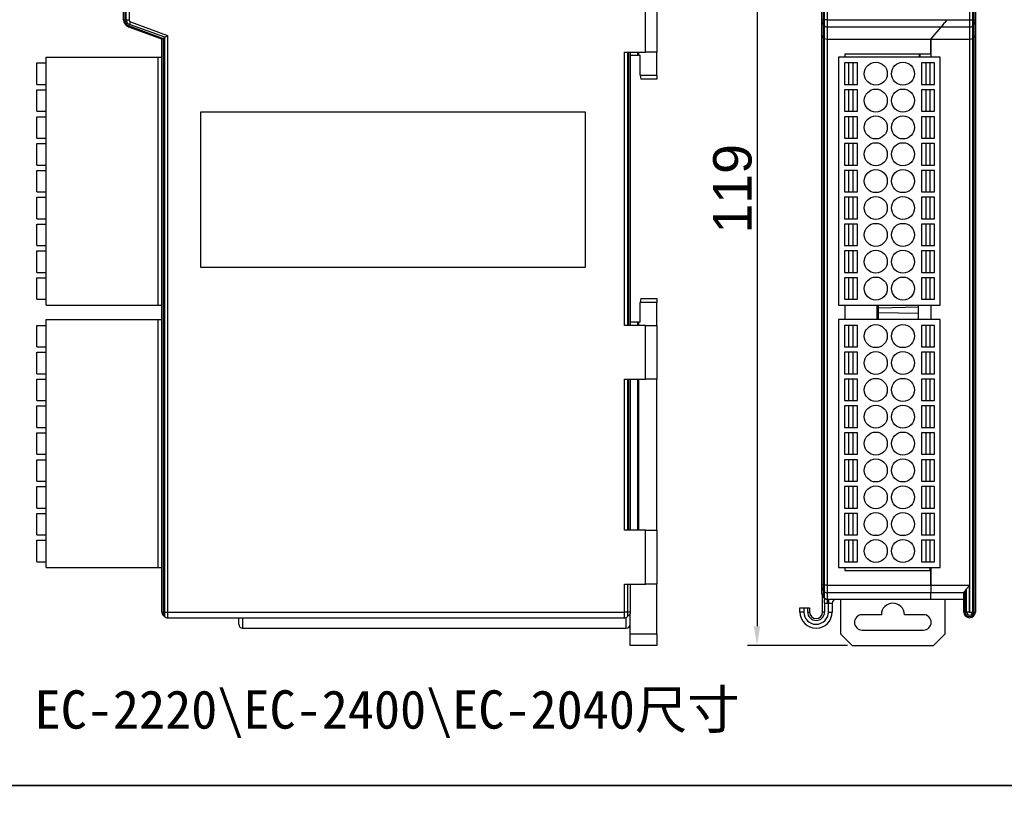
# Model space of a CAD drawing. Header units: millimetres. Extents: x 46 to 1057, y -1515 to -1121.
# Tile 58 of 63: x 473 to 602, y -1296 to -1194. Entities that reach past the tile are written whole.
import ezdxf

# ---------------------------------------------------------------- set-up
doc = ezdxf.new("R2010")
doc.units = ezdxf.units.MM
doc.header["$PDSIZE"] = -1
doc.styles.get("Standard").update_dxf_attribs({"font": 'arial.ttf', "height": 5})
doc.dimstyles.new('ISO-25', dxfattribs={"dimtxt": 5, "dimasz": 2.5, "dimexe": 1.25, "dimexo": 0.625, "dimtad": 1, "dimdec": 1, "dimdsep": 46, "dimtxsty": 'Standard', "dimcen": 2.5, "dimadec": 0, "dimazin": 0, "dimtfac": 1, "dimtdec": 1, "dimtmove": 0, "dimatfit": 3, "dimfxl": 1, "dimarcsym": 0})

# ---------------------------------------------------------------- blocks, each defined once
blk = doc.blocks.new('*D20')
at = {"color": 0, "lineweight": -2}
for p, q in [((581.24, -1156.65), (568.21, -1156.65)), ((569.46, -1159.15), (569.46, -1273.15)), ((581.24, -1275.65), (568.21, -1275.65))]:
    blk.add_line(p, q, dxfattribs=at)
at = {"color": 0}
for points in [[(569.04, -1159.15), (569.87, -1159.15), (569.46, -1156.65)], [(569.04, -1273.15), (569.87, -1273.15), (569.46, -1275.65)]]:
    blk.add_solid(points, dxfattribs=at)
at = {"layer": 'Defpoints', "color": 0}
for p in [(581.86, -1156.65), (569.46, -1275.65), (581.86, -1275.65)]:
    blk.add_point(p, dxfattribs=at)
at = {"color": 0, "insert": (566.28, -1216.15), "char_height": 5, "attachment_point": 5, "rotation": 90}
blk.add_mtext('119', dxfattribs=at)

msp = doc.modelspace()

# ---------------------------------------------------------------- linework, layer by layer
at = {"color": 7, "linetype": 'Continuous', "lineweight": 25}
for p, q in [((486.92, -1194.13), (486.92, -1164.49)), ((487.07, -1164.49), (487.07, -1194.13)), ((487.27, -1194.13), (487.27, -1164.49)), ((487.63, -1164.49), (487.63, -1194.13)), ((577.91, -1194.13), (577.91, -1164.49)), ((578.06, -1164.49), (578.06, -1194.13)), ((578.26, -1194.13), (578.26, -1164.49)), ((578.62, -1164.49), (578.62, -1194.13)), ((597.2, -1194.13), (597.2, -1164.49)), ((597.56, -1164.49), (597.56, -1194.13)), ((597.76, -1194.13), (597.76, -1164.49)), ((597.91, -1164.49), (597.91, -1194.13)), ((554.92, -1198.35), (554.92, -1191.35)), ((556.42, -1191.35), (556.42, -1198.35)), ((486.92, -1194.13), (487.07, -1194.13)), ((487.07, -1194.13), (487.27, -1194.13)), ((487.27, -1194.13), (487.63, -1194.13)), ((487.82, -1194.41), (492.63, -1196.16)), ((577.91, -1194.41), (577.91, -1194.13)), ((578.06, -1194.13), (577.91, -1194.13)), ((577.91, -1196.16), (577.91, -1194.41)), ((578.06, -1194.13), (578.06, -1194.74)), ((578.26, -1194.13), (578.06, -1194.13)), ((578.62, -1194.13), (578.26, -1194.13)), ((578.26, -1194.93), (578.26, -1194.13)), ((578.62, -1194.13), (578.62, -1195.07)), ((578.62, -1194.13), (594.23, -1194.13)), ((594.24, -1194.11), (594.23, -1194.13)), ((594.23, -1194.13), (597.2, -1194.13)), ((597.2, -1195.07), (597.2, -1194.13)), ((597.2, -1194.13), (597.56, -1194.13)), ((597.56, -1194.13), (597.56, -1194.93)), ((597.56, -1194.13), (597.76, -1194.13)), ((597.76, -1194.74), (597.76, -1194.13)), ((597.76, -1194.13), (597.91, -1194.13)), ((597.91, -1194.13), (597.91, -1194.41)), ((597.91, -1194.41), (597.91, -1196.16)), ((491.92, -1196.65), (487.58, -1195.07)), ((487.63, -1194.93), (487.7, -1194.74)), ((487.63, -1194.93), (492.07, -1196.55)), ((492.27, -1196.4), (487.7, -1194.74)), ((578.26, -1194.93), (578.06, -1194.74)), ((578.06, -1194.74), (578.06, -1196.4)), ((578.26, -1196.55), (578.26, -1194.93)), ((593.44, -1195.07), (578.62, -1195.07)), ((578.62, -1195.07), (578.62, -1196.65)), ((592.11, -1196.65), (593.44, -1195.07)), ((597.2, -1195.07), (593.44, -1195.07)), ((597.2, -1196.65), (597.2, -1195.07)), ((597.56, -1194.93), (597.76, -1194.74)), ((597.56, -1194.93), (597.56, -1196.55)), ((597.76, -1196.4), (597.76, -1194.74)), ((491.92, -1271.3), (491.92, -1196.65)), ((492.07, -1196.55), (492.27, -1196.4)), ((492.07, -1196.55), (492.07, -1271.3)), ((492.27, -1271.3), (492.27, -1196.4)), ((492.63, -1196.16), (492.63, -1271.3)), ((577.91, -1267.81), (577.91, -1196.16)), ((578.26, -1196.55), (578.06, -1196.4)), ((578.06, -1196.4), (578.06, -1267.81)), ((578.26, -1267.81), (578.26, -1196.55)), ((578.62, -1196.65), (592.11, -1196.65)), ((578.62, -1196.65), (578.62, -1267.81)), ((592.11, -1198.6), (592.11, -1196.65)), ((592.11, -1196.65), (597.2, -1196.65)), ((592.11, -1196.65), (592.11, -1199)), ((597.2, -1271.3), (597.2, -1196.65)), ((597.56, -1196.55), (597.76, -1196.4)), ((597.56, -1196.55), (597.56, -1271.3)), ((597.76, -1271.3), (597.76, -1196.4)), ((597.91, -1196.16), (597.91, -1271.3)), ((552.21, -1198.35), (554.92, -1198.35)), ((552.21, -1233.95), (552.21, -1198.35)), ((552.57, -1198.35), (552.57, -1233.95)), ((552.77, -1233.95), (552.77, -1198.35)), ((552.92, -1198.35), (552.92, -1233.95)), ((553.92, -1198.75), (553.92, -1198.35)), ((554.02, -1198.35), (554.02, -1198.75)), ((556.42, -1198.35), (554.92, -1198.35)), ((556.42, -1201.35), (556.42, -1198.35)), ((476.82, -1231.3), (476.82, -1199)), ((476.82, -1199), (491.42, -1199)), ((491.42, -1231.3), (491.42, -1199)), ((491.42, -1199), (491.92, -1199)), ((552.92, -1198.75), (553.92, -1198.75)), ((554.02, -1198.75), (553.92, -1198.75)), ((554.02, -1198.75), (554.22, -1198.75)), ((554.22, -1201.35), (554.22, -1198.75)), ((580.09, -1199), (580.09, -1231.3)), ((593.34, -1199), (580.09, -1199)), ((592.11, -1198.6), (580.91, -1198.6)), ((580.91, -1198.6), (580.91, -1199)), ((590.61, -1198.6), (590.61, -1199)), ((590.71, -1199), (590.71, -1198.6)), ((593.34, -1231.3), (593.34, -1199)), ((475.62, -1202.55), (475.62, -1199.75)), ((475.62, -1199.75), (476.82, -1199.75)), ((580.84, -1199.75), (580.84, -1202.55)), ((581.39, -1199.75), (580.84, -1199.75)), ((581.39, -1199.75), (581.39, -1202.55)), ((581.99, -1199.75), (581.39, -1199.75)), ((582.54, -1199.75), (581.99, -1199.75)), ((581.99, -1202.55), (581.99, -1199.75)), ((582.54, -1202.55), (582.54, -1199.75)), ((590.89, -1199.75), (590.89, -1202.55)), ((591.44, -1199.75), (590.89, -1199.75)), ((591.44, -1199.75), (591.44, -1202.55)), ((592.04, -1199.75), (591.44, -1199.75)), ((592.04, -1202.55), (592.04, -1199.75)), ((592.59, -1199.75), (592.04, -1199.75)), ((592.59, -1202.55), (592.59, -1199.75)), ((554.22, -1201.35), (556.42, -1201.35)), ((554.22, -1201.35), (554.32, -1201.85)), ((556.42, -1201.85), (554.32, -1201.85)), ((556.42, -1201.35), (556.42, -1201.85)), ((475.62, -1202.55), (476.82, -1202.55)), ((475.62, -1203.25), (476.82, -1203.25)), ((475.62, -1206.05), (475.62, -1203.25)), ((580.84, -1202.55), (581.39, -1202.55)), ((580.84, -1203.25), (580.84, -1206.05)), ((581.39, -1203.25), (580.84, -1203.25)), ((581.39, -1202.55), (581.99, -1202.55)), ((581.39, -1203.25), (581.39, -1206.05)), ((581.99, -1203.25), (581.39, -1203.25)), ((581.99, -1202.55), (582.54, -1202.55)), ((581.99, -1206.05), (581.99, -1203.25)), ((582.54, -1203.25), (581.99, -1203.25)), ((582.54, -1206.05), (582.54, -1203.25)), ((590.89, -1202.55), (591.44, -1202.55)), ((590.89, -1203.25), (590.89, -1206.05)), ((591.44, -1203.25), (590.89, -1203.25)), ((591.44, -1202.55), (592.04, -1202.55)), ((591.44, -1203.25), (591.44, -1206.05)), ((592.04, -1203.25), (591.44, -1203.25)), ((592.04, -1202.55), (592.59, -1202.55)), ((592.59, -1203.25), (592.04, -1203.25)), ((592.04, -1206.05), (592.04, -1203.25)), ((592.59, -1206.05), (592.59, -1203.25)), ((475.62, -1206.05), (476.82, -1206.05)), ((580.84, -1206.05), (581.39, -1206.05)), ((581.39, -1206.05), (581.99, -1206.05)), ((581.99, -1206.05), (582.54, -1206.05)), ((590.89, -1206.05), (591.44, -1206.05)), ((591.44, -1206.05), (592.04, -1206.05)), ((592.04, -1206.05), (592.59, -1206.05)), ((475.62, -1206.75), (476.82, -1206.75)), ((475.62, -1209.55), (475.62, -1206.75)), ((547.12, -1206.15), (496.92, -1206.15)), ((496.92, -1206.15), (496.92, -1226.35)), ((547.12, -1226.35), (547.12, -1206.15)), ((580.84, -1206.75), (580.84, -1209.55)), ((581.39, -1206.75), (580.84, -1206.75)), ((581.39, -1206.75), (581.39, -1209.55)), ((581.99, -1206.75), (581.39, -1206.75)), ((581.99, -1209.55), (581.99, -1206.75)), ((582.54, -1206.75), (581.99, -1206.75)), ((582.54, -1209.55), (582.54, -1206.75)), ((590.89, -1206.75), (590.89, -1209.55)), ((591.44, -1206.75), (590.89, -1206.75)), ((591.44, -1206.75), (591.44, -1209.55)), ((592.04, -1206.75), (591.44, -1206.75)), ((592.04, -1209.55), (592.04, -1206.75)), ((592.59, -1206.75), (592.04, -1206.75)), ((592.59, -1209.55), (592.59, -1206.75)), ((475.62, -1209.55), (476.82, -1209.55)), ((580.84, -1209.55), (581.39, -1209.55)), ((581.39, -1209.55), (581.99, -1209.55)), ((581.99, -1209.55), (582.54, -1209.55)), ((590.89, -1209.55), (591.44, -1209.55)), ((591.44, -1209.55), (592.04, -1209.55)), ((592.04, -1209.55), (592.59, -1209.55)), ((475.62, -1210.25), (476.82, -1210.25)), ((475.62, -1213.05), (475.62, -1210.25)), ((580.84, -1210.25), (580.84, -1213.05)), ((581.39, -1210.25), (580.84, -1210.25)), ((581.39, -1210.25), (581.39, -1213.05)), ((581.99, -1210.25), (581.39, -1210.25)), ((581.99, -1213.05), (581.99, -1210.25)), ((582.54, -1210.25), (581.99, -1210.25)), ((582.54, -1213.05), (582.54, -1210.25)), ((590.89, -1210.25), (590.89, -1213.05)), ((591.44, -1210.25), (590.89, -1210.25)), ((591.44, -1210.25), (591.44, -1213.05)), ((592.04, -1210.25), (591.44, -1210.25)), ((592.04, -1213.05), (592.04, -1210.25)), ((592.59, -1210.25), (592.04, -1210.25)), ((592.59, -1213.05), (592.59, -1210.25)), ((475.62, -1213.05), (476.82, -1213.05)), ((475.62, -1213.75), (476.82, -1213.75)), ((475.62, -1216.55), (475.62, -1213.75)), ((580.84, -1213.05), (581.39, -1213.05)), ((580.84, -1213.75), (580.84, -1216.55)), ((581.39, -1213.75), (580.84, -1213.75)), ((581.39, -1213.05), (581.99, -1213.05)), ((581.39, -1213.75), (581.39, -1216.55)), ((581.99, -1213.75), (581.39, -1213.75)), ((581.99, -1213.05), (582.54, -1213.05)), ((581.99, -1216.55), (581.99, -1213.75)), ((582.54, -1213.75), (581.99, -1213.75)), ((582.54, -1216.55), (582.54, -1213.75)), ((590.89, -1213.05), (591.44, -1213.05)), ((590.89, -1213.75), (590.89, -1216.55)), ((591.44, -1213.75), (590.89, -1213.75)), ((591.44, -1213.05), (592.04, -1213.05)), ((591.44, -1213.75), (591.44, -1216.55)), ((592.04, -1213.75), (591.44, -1213.75)), ((592.04, -1213.05), (592.59, -1213.05)), ((592.04, -1216.55), (592.04, -1213.75)), ((592.59, -1213.75), (592.04, -1213.75)), ((592.59, -1216.55), (592.59, -1213.75)), ((475.62, -1216.55), (476.82, -1216.55)), ((475.62, -1220.05), (475.62, -1217.25)), ((475.62, -1217.25), (476.82, -1217.25)), ((580.84, -1216.55), (581.39, -1216.55)), ((580.84, -1217.25), (580.84, -1220.05)), ((581.39, -1217.25), (580.84, -1217.25)), ((581.39, -1216.55), (581.99, -1216.55)), ((581.39, -1217.25), (581.39, -1220.05)), ((581.99, -1217.25), (581.39, -1217.25)), ((581.99, -1216.55), (582.54, -1216.55)), ((581.99, -1220.05), (581.99, -1217.25)), ((582.54, -1217.25), (581.99, -1217.25)), ((582.54, -1220.05), (582.54, -1217.25)), ((590.89, -1216.55), (591.44, -1216.55)), ((590.89, -1217.25), (590.89, -1220.05)), ((591.44, -1217.25), (590.89, -1217.25)), ((591.44, -1216.55), (592.04, -1216.55)), ((591.44, -1217.25), (591.44, -1220.05)), ((592.04, -1217.25), (591.44, -1217.25)), ((592.04, -1216.55), (592.59, -1216.55)), ((592.04, -1220.05), (592.04, -1217.25)), ((592.59, -1217.25), (592.04, -1217.25)), ((592.59, -1220.05), (592.59, -1217.25)), ((475.62, -1220.05), (476.82, -1220.05)), ((580.84, -1220.05), (581.39, -1220.05)), ((581.39, -1220.05), (581.99, -1220.05)), ((581.99, -1220.05), (582.54, -1220.05)), ((590.89, -1220.05), (591.44, -1220.05)), ((591.44, -1220.05), (592.04, -1220.05)), ((592.04, -1220.05), (592.59, -1220.05)), ((475.62, -1220.75), (476.82, -1220.75)), ((475.62, -1223.55), (475.62, -1220.75)), ((580.84, -1220.75), (580.84, -1223.55)), ((581.39, -1220.75), (580.84, -1220.75)), ((581.39, -1220.75), (581.39, -1223.55)), ((581.99, -1220.75), (581.39, -1220.75)), ((582.54, -1220.75), (581.99, -1220.75)), ((581.99, -1223.55), (581.99, -1220.75)), ((582.54, -1223.55), (582.54, -1220.75)), ((590.89, -1220.75), (590.89, -1223.55)), ((591.44, -1220.75), (590.89, -1220.75)), ((591.44, -1220.75), (591.44, -1223.55)), ((592.04, -1220.75), (591.44, -1220.75)), ((592.59, -1220.75), (592.04, -1220.75)), ((592.04, -1223.55), (592.04, -1220.75)), ((592.59, -1223.55), (592.59, -1220.75)), ((475.62, -1223.55), (476.82, -1223.55)), ((580.84, -1223.55), (581.39, -1223.55)), ((581.39, -1223.55), (581.99, -1223.55)), ((581.99, -1223.55), (582.54, -1223.55)), ((590.89, -1223.55), (591.44, -1223.55)), ((591.44, -1223.55), (592.04, -1223.55)), ((592.04, -1223.55), (592.59, -1223.55)), ((475.62, -1224.25), (476.82, -1224.25)), ((475.62, -1227.05), (475.62, -1224.25)), ((581.39, -1224.25), (580.84, -1224.25)), ((580.84, -1224.25), (580.84, -1227.05)), ((581.39, -1224.25), (581.39, -1227.05)), ((581.99, -1224.25), (581.39, -1224.25)), ((582.54, -1224.25), (581.99, -1224.25)), ((581.99, -1227.05), (581.99, -1224.25)), ((582.54, -1227.05), (582.54, -1224.25)), ((590.89, -1224.25), (590.89, -1227.05)), ((591.44, -1224.25), (590.89, -1224.25)), ((591.44, -1224.25), (591.44, -1227.05)), ((592.04, -1224.25), (591.44, -1224.25)), ((592.04, -1227.05), (592.04, -1224.25)), ((592.59, -1224.25), (592.04, -1224.25)), ((592.59, -1227.05), (592.59, -1224.25)), ((496.92, -1226.35), (547.12, -1226.35)), ((475.62, -1227.05), (476.82, -1227.05)), ((475.62, -1230.55), (475.62, -1227.75)), ((475.62, -1227.75), (476.82, -1227.75)), ((580.84, -1227.05), (581.39, -1227.05)), ((580.84, -1227.75), (580.84, -1230.55)), ((581.39, -1227.75), (580.84, -1227.75)), ((581.39, -1227.05), (581.99, -1227.05)), ((581.39, -1227.75), (581.39, -1230.55)), ((581.99, -1227.75), (581.39, -1227.75)), ((581.99, -1227.05), (582.54, -1227.05)), ((581.99, -1230.55), (581.99, -1227.75)), ((582.54, -1227.75), (581.99, -1227.75)), ((582.54, -1230.55), (582.54, -1227.75)), ((590.89, -1227.05), (591.44, -1227.05)), ((590.89, -1227.75), (590.89, -1230.55)), ((591.44, -1227.75), (590.89, -1227.75)), ((591.44, -1227.05), (592.04, -1227.05)), ((591.44, -1227.75), (591.44, -1230.55)), ((592.04, -1227.75), (591.44, -1227.75)), ((592.04, -1227.05), (592.59, -1227.05)), ((592.04, -1230.55), (592.04, -1227.75)), ((592.59, -1227.75), (592.04, -1227.75)), ((592.59, -1230.55), (592.59, -1227.75)), ((554.32, -1230.45), (554.22, -1230.95)), ((554.32, -1230.45), (556.42, -1230.45)), ((556.42, -1230.45), (556.42, -1230.95)), ((475.62, -1230.55), (476.82, -1230.55)), ((476.82, -1231.3), (491.42, -1231.3)), ((491.42, -1231.3), (491.92, -1231.3)), ((556.42, -1230.95), (554.22, -1230.95)), ((554.22, -1233.55), (554.22, -1230.95)), ((556.42, -1233.95), (556.42, -1230.95)), ((580.09, -1231.3), (593.34, -1231.3)), ((580.84, -1230.55), (581.39, -1230.55)), ((580.91, -1231.3), (580.91, -1233.2)), ((581.39, -1230.55), (581.99, -1230.55)), ((581.99, -1230.55), (582.54, -1230.55)), ((585.11, -1233.2), (585.11, -1231.3)), ((585.31, -1231.64), (585.31, -1231.3)), ((585.31, -1231.64), (590.51, -1231.55)), ((585.31, -1232.26), (585.31, -1231.64)), ((590.51, -1233.2), (590.51, -1231.3)), ((590.89, -1230.55), (591.44, -1230.55)), ((591.44, -1230.55), (592.04, -1230.55)), ((592.04, -1230.55), (592.59, -1230.55)), ((592.11, -1231.3), (592.11, -1233.2)), ((585.31, -1232.26), (590.51, -1232.35)), ((585.31, -1233.2), (585.31, -1232.26)), ((475.62, -1236.75), (475.62, -1233.95)), ((475.62, -1233.95), (476.82, -1233.95)), ((476.82, -1265.5), (476.82, -1233.2)), ((476.82, -1233.2), (491.42, -1233.2)), ((491.42, -1233.2), (491.92, -1233.2)), ((491.42, -1265.5), (491.42, -1233.2)), ((554.92, -1233.95), (552.21, -1233.95)), ((553.92, -1233.55), (552.92, -1233.55)), ((553.92, -1233.95), (553.92, -1233.55)), ((553.92, -1233.55), (554.02, -1233.55)), ((554.02, -1233.55), (554.02, -1233.95)), ((554.22, -1233.55), (554.02, -1233.55)), ((554.92, -1240.95), (554.92, -1233.95)), ((554.92, -1233.95), (556.42, -1233.95)), ((556.42, -1233.95), (556.42, -1240.95)), ((580.09, -1233.2), (580.09, -1265.5)), ((593.34, -1233.2), (580.09, -1233.2)), ((581.39, -1233.95), (580.84, -1233.95)), ((580.84, -1233.95), (580.84, -1236.75)), ((581.39, -1233.95), (581.39, -1236.75)), ((581.99, -1233.95), (581.39, -1233.95)), ((582.54, -1233.95), (581.99, -1233.95)), ((581.99, -1236.75), (581.99, -1233.95)), ((582.54, -1236.75), (582.54, -1233.95)), ((590.89, -1233.95), (590.89, -1236.75)), ((591.44, -1233.95), (590.89, -1233.95)), ((591.44, -1233.95), (591.44, -1236.75)), ((592.04, -1233.95), (591.44, -1233.95)), ((592.04, -1236.75), (592.04, -1233.95)), ((592.59, -1233.95), (592.04, -1233.95)), ((592.59, -1236.75), (592.59, -1233.95)), ((593.34, -1265.5), (593.34, -1233.2)), ((475.62, -1236.75), (476.82, -1236.75)), ((580.84, -1236.75), (581.39, -1236.75)), ((581.39, -1236.75), (581.99, -1236.75)), ((581.99, -1236.75), (582.54, -1236.75)), ((590.89, -1236.75), (591.44, -1236.75)), ((591.44, -1236.75), (592.04, -1236.75)), ((592.04, -1236.75), (592.59, -1236.75)), ((475.62, -1240.25), (475.62, -1237.45)), ((475.62, -1237.45), (476.82, -1237.45)), ((580.84, -1237.45), (580.84, -1240.25)), ((581.39, -1237.45), (580.84, -1237.45)), ((581.39, -1237.45), (581.39, -1240.25)), ((581.99, -1237.45), (581.39, -1237.45)), ((582.54, -1237.45), (581.99, -1237.45)), ((581.99, -1240.25), (581.99, -1237.45)), ((582.54, -1240.25), (582.54, -1237.45)), ((590.89, -1237.45), (590.89, -1240.25)), ((591.44, -1237.45), (590.89, -1237.45)), ((591.44, -1237.45), (591.44, -1240.25)), ((592.04, -1237.45), (591.44, -1237.45)), ((592.04, -1240.25), (592.04, -1237.45)), ((592.59, -1237.45), (592.04, -1237.45)), ((592.59, -1240.25), (592.59, -1237.45)), ((475.62, -1240.25), (476.82, -1240.25)), ((580.84, -1240.25), (581.39, -1240.25)), ((581.39, -1240.25), (581.99, -1240.25)), ((581.99, -1240.25), (582.54, -1240.25)), ((590.89, -1240.25), (591.44, -1240.25)), ((591.44, -1240.25), (592.04, -1240.25)), ((592.04, -1240.25), (592.59, -1240.25)), ((475.62, -1240.95), (476.82, -1240.95)), ((475.62, -1243.75), (475.62, -1240.95)), ((552.21, -1240.95), (554.92, -1240.95)), ((552.21, -1260.65), (552.21, -1240.95)), ((552.57, -1240.95), (552.57, -1260.65)), ((552.77, -1260.65), (552.77, -1240.95)), ((552.92, -1240.95), (552.92, -1260.65)), ((553.92, -1260.65), (553.92, -1240.95)), ((554.02, -1240.95), (554.02, -1260.65)), ((556.42, -1240.95), (554.92, -1240.95)), ((556.42, -1260.65), (556.42, -1240.95)), ((580.84, -1240.95), (580.84, -1243.75)), ((581.39, -1240.95), (580.84, -1240.95)), ((581.39, -1240.95), (581.39, -1243.75)), ((581.99, -1240.95), (581.39, -1240.95)), ((581.99, -1243.75), (581.99, -1240.95)), ((582.54, -1240.95), (581.99, -1240.95)), ((582.54, -1243.75), (582.54, -1240.95)), ((590.89, -1240.95), (590.89, -1243.75)), ((591.44, -1240.95), (590.89, -1240.95)), ((591.44, -1240.95), (591.44, -1243.75)), ((592.04, -1240.95), (591.44, -1240.95)), ((592.04, -1243.75), (592.04, -1240.95)), ((592.59, -1240.95), (592.04, -1240.95)), ((592.59, -1243.75), (592.59, -1240.95)), ((475.62, -1243.75), (476.82, -1243.75)), ((475.62, -1244.45), (476.82, -1244.45)), ((475.62, -1247.25), (475.62, -1244.45)), ((580.84, -1243.75), (581.39, -1243.75)), ((580.84, -1244.45), (580.84, -1247.25)), ((581.39, -1244.45), (580.84, -1244.45)), ((581.39, -1243.75), (581.99, -1243.75)), ((581.39, -1244.45), (581.39, -1247.25)), ((581.99, -1244.45), (581.39, -1244.45)), ((581.99, -1243.75), (582.54, -1243.75)), ((582.54, -1244.45), (581.99, -1244.45)), ((581.99, -1247.25), (581.99, -1244.45)), ((582.54, -1247.25), (582.54, -1244.45)), ((590.89, -1243.75), (591.44, -1243.75)), ((590.89, -1244.45), (590.89, -1247.25)), ((591.44, -1244.45), (590.89, -1244.45)), ((591.44, -1243.75), (592.04, -1243.75)), ((591.44, -1244.45), (591.44, -1247.25)), ((592.04, -1244.45), (591.44, -1244.45)), ((592.04, -1243.75), (592.59, -1243.75)), ((592.04, -1247.25), (592.04, -1244.45)), ((592.59, -1244.45), (592.04, -1244.45)), ((592.59, -1247.25), (592.59, -1244.45)), ((475.62, -1247.25), (476.82, -1247.25)), ((475.62, -1250.75), (475.62, -1247.95)), ((475.62, -1247.95), (476.82, -1247.95)), ((580.84, -1247.25), (581.39, -1247.25)), ((580.84, -1247.95), (580.84, -1250.75)), ((581.39, -1247.95), (580.84, -1247.95)), ((581.39, -1247.25), (581.99, -1247.25)), ((581.39, -1247.95), (581.39, -1250.75)), ((581.99, -1247.95), (581.39, -1247.95)), ((581.99, -1247.25), (582.54, -1247.25)), ((582.54, -1247.95), (581.99, -1247.95)), ((581.99, -1250.75), (581.99, -1247.95)), ((582.54, -1250.75), (582.54, -1247.95)), ((590.89, -1247.25), (591.44, -1247.25)), ((590.89, -1247.95), (590.89, -1250.75)), ((591.44, -1247.95), (590.89, -1247.95)), ((591.44, -1247.25), (592.04, -1247.25)), ((591.44, -1247.95), (591.44, -1250.75)), ((592.04, -1247.95), (591.44, -1247.95)), ((592.04, -1247.25), (592.59, -1247.25)), ((592.04, -1250.75), (592.04, -1247.95)), ((592.59, -1247.95), (592.04, -1247.95)), ((592.59, -1250.75), (592.59, -1247.95)), ((475.62, -1250.75), (476.82, -1250.75)), ((580.84, -1250.75), (581.39, -1250.75)), ((581.39, -1250.75), (581.99, -1250.75)), ((581.99, -1250.75), (582.54, -1250.75)), ((590.89, -1250.75), (591.44, -1250.75)), ((591.44, -1250.75), (592.04, -1250.75)), ((592.04, -1250.75), (592.59, -1250.75)), ((475.62, -1251.45), (476.82, -1251.45)), ((475.62, -1254.25), (475.62, -1251.45)), ((580.84, -1251.45), (580.84, -1254.25)), ((581.39, -1251.45), (580.84, -1251.45)), ((581.39, -1251.45), (581.39, -1254.25)), ((581.99, -1251.45), (581.39, -1251.45)), ((581.99, -1254.25), (581.99, -1251.45)), ((582.54, -1251.45), (581.99, -1251.45)), ((582.54, -1254.25), (582.54, -1251.45)), ((590.89, -1251.45), (590.89, -1254.25)), ((591.44, -1251.45), (590.89, -1251.45)), ((591.44, -1251.45), (591.44, -1254.25)), ((592.04, -1251.45), (591.44, -1251.45)), ((592.04, -1254.25), (592.04, -1251.45)), ((592.59, -1251.45), (592.04, -1251.45)), ((592.59, -1254.25), (592.59, -1251.45)), ((475.62, -1254.25), (476.82, -1254.25)), ((580.84, -1254.25), (581.39, -1254.25)), ((581.39, -1254.25), (581.99, -1254.25)), ((581.99, -1254.25), (582.54, -1254.25)), ((590.89, -1254.25), (591.44, -1254.25)), ((591.44, -1254.25), (592.04, -1254.25)), ((592.04, -1254.25), (592.59, -1254.25)), ((475.62, -1254.95), (476.82, -1254.95)), ((475.62, -1257.75), (475.62, -1254.95)), ((580.84, -1254.95), (580.84, -1257.75)), ((581.39, -1254.95), (580.84, -1254.95)), ((581.39, -1254.95), (581.39, -1257.75)), ((581.99, -1254.95), (581.39, -1254.95)), ((581.99, -1257.75), (581.99, -1254.95)), ((582.54, -1254.95), (581.99, -1254.95)), ((582.54, -1257.75), (582.54, -1254.95)), ((590.89, -1254.95), (590.89, -1257.75)), ((591.44, -1254.95), (590.89, -1254.95)), ((591.44, -1254.95), (591.44, -1257.75)), ((592.04, -1254.95), (591.44, -1254.95)), ((592.04, -1257.75), (592.04, -1254.95)), ((592.59, -1254.95), (592.04, -1254.95)), ((592.59, -1257.75), (592.59, -1254.95)), ((475.62, -1257.75), (476.82, -1257.75)), ((475.62, -1261.25), (475.62, -1258.45)), ((475.62, -1258.45), (476.82, -1258.45)), ((580.84, -1257.75), (581.39, -1257.75)), ((580.84, -1258.45), (580.84, -1261.25)), ((581.39, -1258.45), (580.84, -1258.45)), ((581.39, -1257.75), (581.99, -1257.75)), ((581.39, -1258.45), (581.39, -1261.25)), ((581.99, -1258.45), (581.39, -1258.45)), ((581.99, -1257.75), (582.54, -1257.75)), ((582.54, -1258.45), (581.99, -1258.45)), ((581.99, -1261.25), (581.99, -1258.45)), ((582.54, -1261.25), (582.54, -1258.45)), ((590.89, -1257.75), (591.44, -1257.75)), ((591.44, -1258.45), (590.89, -1258.45)), ((590.89, -1258.45), (590.89, -1261.25)), ((591.44, -1257.75), (592.04, -1257.75)), ((591.44, -1258.45), (591.44, -1261.25)), ((592.04, -1258.45), (591.44, -1258.45)), ((592.04, -1257.75), (592.59, -1257.75)), ((592.59, -1258.45), (592.04, -1258.45)), ((592.04, -1261.25), (592.04, -1258.45)), ((592.59, -1261.25), (592.59, -1258.45)), ((475.62, -1261.25), (476.82, -1261.25)), ((554.92, -1260.65), (552.21, -1260.65)), ((554.92, -1267.65), (554.92, -1260.65)), ((554.92, -1260.65), (556.42, -1260.65)), ((556.42, -1260.65), (556.42, -1267.65)), ((580.84, -1261.25), (581.39, -1261.25)), ((581.39, -1261.25), (581.99, -1261.25)), ((581.99, -1261.25), (582.54, -1261.25)), ((590.89, -1261.25), (591.44, -1261.25)), ((591.44, -1261.25), (592.04, -1261.25)), ((592.04, -1261.25), (592.59, -1261.25)), ((475.62, -1264.75), (475.62, -1261.95)), ((475.62, -1261.95), (476.82, -1261.95)), ((580.84, -1261.95), (580.84, -1264.75)), ((581.39, -1261.95), (580.84, -1261.95)), ((581.39, -1261.95), (581.39, -1264.75)), ((581.99, -1261.95), (581.39, -1261.95)), ((581.99, -1264.75), (581.99, -1261.95)), ((582.54, -1261.95), (581.99, -1261.95)), ((582.54, -1264.75), (582.54, -1261.95)), ((590.89, -1261.95), (590.89, -1264.75)), ((591.44, -1261.95), (590.89, -1261.95)), ((591.44, -1261.95), (591.44, -1264.75)), ((592.04, -1261.95), (591.44, -1261.95)), ((592.04, -1264.75), (592.04, -1261.95)), ((592.59, -1261.95), (592.04, -1261.95)), ((592.59, -1264.75), (592.59, -1261.95)), ((475.62, -1264.75), (476.82, -1264.75)), ((580.84, -1264.75), (581.39, -1264.75)), ((581.39, -1264.75), (581.99, -1264.75)), ((581.99, -1264.75), (582.54, -1264.75)), ((590.89, -1264.75), (591.44, -1264.75)), ((591.44, -1264.75), (592.04, -1264.75)), ((592.04, -1264.75), (592.59, -1264.75)), ((476.82, -1265.5), (491.42, -1265.5)), ((491.42, -1265.5), (491.92, -1265.5)), ((580.09, -1265.5), (593.34, -1265.5)), ((580.91, -1265.5), (580.91, -1265.9)), ((580.91, -1265.9), (592.11, -1265.9)), ((592.01, -1265.9), (592.01, -1265.5)), ((592.11, -1265.5), (592.11, -1267.81)), ((592.11, -1267.81), (592.11, -1265.9)), ((552.21, -1271.3), (552.21, -1267.65)), ((552.21, -1267.65), (554.92, -1267.65)), ((552.57, -1267.65), (552.57, -1271.3)), ((552.92, -1267.65), (552.92, -1271.3)), ((556.42, -1267.65), (554.92, -1267.65)), ((556.42, -1274.15), (556.42, -1267.65)), ((578.06, -1267.81), (577.91, -1267.81)), ((577.91, -1268.1), (577.91, -1267.81)), ((577.91, -1268.94), (577.91, -1268.1)), ((577.91, -1268.94), (577.91, -1268.94)), ((578.06, -1267.81), (578.06, -1268.45)), ((578.26, -1267.81), (578.06, -1267.81)), ((578.26, -1268.65), (578.06, -1268.45)), ((578.06, -1268.45), (578.06, -1269.29)), ((578.62, -1267.81), (578.26, -1267.81)), ((578.26, -1268.65), (578.26, -1267.81)), ((578.26, -1269.49), (578.26, -1268.65)), ((578.62, -1267.81), (592.11, -1267.81)), ((578.62, -1267.81), (578.62, -1268.8)), ((592.11, -1268.8), (578.62, -1268.8)), ((578.62, -1268.8), (578.62, -1269.64)), ((592.11, -1267.81), (592.11, -1268.8)), ((592.11, -1267.81), (597.12, -1267.81)), ((592.11, -1269.64), (592.11, -1268.8)), ((596.41, -1268.8), (592.11, -1268.8)), ((596.41, -1271.3), (596.41, -1268.77)), ((596.56, -1268.58), (596.56, -1271.3)), ((596.76, -1271.3), (596.76, -1268.33)), ((597.12, -1267.81), (597.12, -1271.3)), ((578.01, -1271.3), (578.01, -1269.25)), ((578.01, -1269.25), (578.06, -1269.3)), ((578.26, -1269.49), (578.06, -1269.29)), ((578.06, -1269.29), (578.06, -1269.3)), ((578.26, -1269.5), (578.06, -1269.3)), ((578.26, -1269.5), (578.26, -1269.49)), ((578.26, -1270.09), (578.26, -1271.3)), ((578.62, -1269.64), (592.11, -1269.64)), ((578.62, -1269.64), (578.62, -1269.65)), ((592.11, -1269.65), (578.62, -1269.65)), ((578.62, -1269.65), (578.62, -1270.15)), ((578.76, -1270.15), (578.62, -1270.15)), ((578.76, -1269.65), (578.76, -1270.15)), ((578.76, -1270.15), (579.26, -1270.15)), ((578.76, -1271.3), (578.76, -1270.15)), ((579.26, -1270.15), (579.26, -1271.3)), ((580.36, -1269.65), (580.36, -1274.15)), ((592.11, -1269.64), (592.11, -1269.65)), ((592.11, -1269.64), (596.41, -1269.64)), ((596.41, -1269.65), (592.11, -1269.65)), ((593.96, -1274.15), (593.96, -1269.65)), ((491.92, -1271.3), (492.07, -1271.3)), ((491.92, -1271.34), (491.92, -1271.3)), ((492.07, -1271.3), (492.27, -1271.3)), ((492.27, -1271.3), (492.63, -1271.3)), ((492.63, -1271.3), (552.21, -1271.3)), ((552.57, -1271.3), (552.21, -1271.3)), ((552.92, -1271.3), (552.57, -1271.3)), ((552.92, -1271.3), (552.92, -1271.55)), ((575.06, -1271.3), (575.06, -1270.75)), ((575.06, -1270.75), (575.56, -1270.75)), ((575.56, -1271.3), (575.06, -1271.3)), ((575.56, -1270.75), (575.56, -1271.3)), ((575.56, -1270.75), (576.06, -1270.75)), ((576.06, -1271.3), (576.06, -1270.75)), ((576.06, -1270.75), (576.31, -1270.75)), ((576.06, -1271.3), (576.31, -1271.3)), ((576.31, -1270.75), (576.31, -1271.3)), ((578.26, -1271.3), (578.01, -1271.3)), ((578.76, -1271.3), (579.26, -1271.3)), ((596.56, -1271.3), (596.41, -1271.3)), ((596.76, -1271.3), (596.56, -1271.3)), ((597.12, -1271.3), (596.76, -1271.3)), ((597.2, -1271.3), (597.56, -1271.3)), ((597.56, -1271.3), (597.76, -1271.3)), ((597.76, -1271.3), (597.91, -1271.3)), ((492.07, -1271.7), (492.27, -1271.9)), ((492.63, -1272.05), (552.21, -1272.05)), ((501.92, -1272.9), (501.92, -1272.05)), ((552.57, -1271.9), (552.92, -1271.55)), ((552.92, -1274.15), (552.92, -1271.55)), ((585.66, -1271.65), (583.16, -1271.65)), ((591.16, -1271.65), (588.66, -1271.65)), ((502.42, -1273.4), (552.42, -1273.4)), ((583.16, -1273.65), (591.16, -1273.65)), ((552.92, -1274.15), (556.42, -1274.15)), ((552.92, -1275.65), (552.92, -1274.15)), ((556.42, -1274.15), (556.42, -1275.65)), ((580.36, -1274.15), (581.86, -1275.65)), ((592.46, -1275.65), (593.96, -1274.15)), ((556.42, -1275.65), (552.92, -1275.65)), ((581.86, -1275.65), (592.46, -1275.65))]:
    msp.add_line(p, q, dxfattribs=at)
at = {"color": 8, "linetype": 'Continuous', "lineweight": 25}
for p, q in [((492.07, -1271.3), (492.07, -1271.7)), ((492.27, -1271.9), (492.27, -1271.3)), ((492.63, -1271.3), (492.63, -1272.05)), ((552.21, -1272.05), (552.21, -1271.3)), ((552.57, -1271.3), (552.57, -1271.9)), ((502.42, -1272.05), (502.42, -1273.4)), ((552.42, -1273.4), (552.42, -1272.01))]:
    msp.add_line(p, q, dxfattribs=at)
for points in [[(45.52, -1120.97), (717.29, -1120.97), (717.29, -1293.92), (45.52, -1293.92)], [(45.52, -1293.92), (717.29, -1293.92), (717.29, -1515.34), (45.52, -1515.34)]]:
    msp.add_lwpolyline(points, close=True)
at = {"color": 7, "linetype": 'Continuous', "lineweight": 25, "flags": 128}
for points in [[(487.7, -1194.74), (487.71, -1194.7), (487.73, -1194.67), (487.74, -1194.63), (487.76, -1194.59), (487.77, -1194.54), (487.79, -1194.5), (487.8, -1194.45), (487.82, -1194.41)], [(594.23, -1194.13), (594.08, -1194.3), (593.94, -1194.47), (593.81, -1194.63), (593.69, -1194.77), (593.58, -1194.9), (593.5, -1195), (593.44, -1195.07)], [(593.44, -1195.07), (593.51, -1194.98), (593.62, -1194.86), (593.74, -1194.7), (593.89, -1194.53), (594.06, -1194.33), (594.23, -1194.13)], [(487.58, -1195.07), (487.58, -1195.07), (487.58, -1195.06), (487.59, -1195.05), (487.59, -1195.04), (487.6, -1195.02), (487.61, -1194.99), (487.62, -1194.96), (487.63, -1194.93)], [(491.92, -1196.65), (491.93, -1196.64), (491.96, -1196.62), (492.01, -1196.59), (492.07, -1196.55)], [(492.27, -1196.4), (492.35, -1196.35), (492.44, -1196.29), (492.53, -1196.22), (492.63, -1196.16)]]:
    msp.add_lwpolyline(points, dxfattribs=at)
at = {"color": 7, "linetype": 'Continuous', "lineweight": 25}
for centre in [(584.94, -1201.15), (588.48, -1201.15), (584.94, -1204.65), (588.48, -1204.65), (584.94, -1208.15), (588.48, -1208.15), (584.94, -1211.65), (588.48, -1211.65), (584.94, -1215.15), (588.48, -1215.15), (584.94, -1218.65), (588.48, -1218.65), (584.94, -1222.15), (588.48, -1222.15), (584.94, -1225.65), (588.48, -1225.65), (584.94, -1229.15), (588.48, -1229.15), (584.94, -1235.35), (588.48, -1235.35), (584.94, -1238.85), (588.48, -1238.85), (584.94, -1242.35), (588.48, -1242.35), (584.94, -1245.85), (588.48, -1245.85), (584.94, -1249.35), (588.48, -1249.35), (584.94, -1252.85), (588.48, -1252.85), (584.94, -1256.35), (588.48, -1256.35), (584.94, -1259.85), (588.48, -1259.85), (584.94, -1263.35), (588.48, -1263.35)]:
    msp.add_circle(centre, 1.5, dxfattribs=at)
for centre, radius, start, end in [((487.92, -1194.13), 1, 180, 250), ((487.92, -1194.13), 0.854, 180, 250), ((487.92, -1194.13), 0.646, 180, 250), ((487.92, -1194.13), 0.293, 180, 250), ((578.37, -1194.4), 0.456, 180.3387, 227.2377), ((597.45, -1194.4), 0.456, 312.7584, 359.6652), ((578.62, -1194.55), 0.516, 227.1832, 270.2821), ((597.21, -1194.55), 0.516, 269.7174, 312.8165), ((578.4, -1268.1), 0.489, 180.0779, 225.5463), ((578.4, -1268.94), 0.489, 180.0778, 225.5465), ((578.41, -1268.94), 0.5, 180, 225), ((578.62, -1268.29), 0.504, 225.5436, 270.0734), ((595.91, -1267.81), 1, 310.2742, 328.6003), ((578.62, -1269.13), 0.504, 225.5436, 270.0734), ((578.62, -1269.15), 0.5, 225, 270), ((578.62, -1269.15), 1, 249.0774, 270), ((579.76, -1270.15), 0.5, 90, 180), ((587.16, -1271.65), 1.5, 0, 180), ((492.42, -1271.34), 0.5, 180, 225), ((577.16, -1271.3), 2.1, 180, 0), ((577.16, -1271.3), 1.6, 180, 0), ((577.16, -1271.3), 1.1, 180, 0), ((577.16, -1271.3), 0.85, 180, 0), ((597.16, -1271.3), 0.75, 180, 0), ((597.16, -1271.3), 0.604, 180, 0), ((597.16, -1271.3), 0.396, 180, 0), ((597.16, -1271.3), 0.0429, 180, 0), ((492.63, -1271.55), 0.5, 225, 270), ((552.21, -1271.55), 0.5, 270, 315), ((583.16, -1272.65), 1, 90, 270), ((591.16, -1272.65), 1, 270, 90), ((502.42, -1272.9), 0.5, 180, 270), ((552.42, -1272.9), 0.5, 270, 0)]:
    msp.add_arc(centre, radius, start, end, dxfattribs=at)
for centre, start_param, end_param in [((578.41, -1196.16), 3.141593, 3.926991), ((578.62, -1196.3), 3.926991, 4.712389), ((597.2, -1196.3), 4.712389, 5.497787), ((597.41, -1196.16), 5.497787, 6.283185)]:
    msp.add_ellipse(centre, major_axis=(0.5, 0), ratio=0.700208, start_param=start_param, end_param=end_param, dxfattribs=at)
for points, knots in [([(596.41, -1268.77), (596.42, -1268.75), (596.43, -1268.71), (596.49, -1268.63), (596.54, -1268.59), (596.56, -1268.58)], [0, 0, 0, 0, 0.41474, 0.827363, 1, 1, 1, 1]), ([(596.76, -1268.33), (596.83, -1268.23), (596.94, -1268.06), (597.07, -1267.88), (597.12, -1267.81), (597.12, -1267.81)], [0, 0, 0, 0, 0.625278, 0.990279, 1, 1, 1, 1]), ([(578.26, -1270.09), (578.26, -1270.02), (578.26, -1269.89), (578.27, -1269.71), (578.28, -1269.59), (578.29, -1269.54), (578.3, -1269.54), (578.3, -1269.54)], [0, 0, 0, 0, 0.23893, 0.477734, 0.717826, 0.88429, 1, 1, 1, 1])]:
    msp.add_open_spline(points, degree=3, knots=knots, dxfattribs=at)

# ---------------------------------------------------------------- texts
at = {"insert": (475.32, -1281.5), "char_height": 5, "attachment_point": 1}
msp.add_mtext_dynamic_manual_height_columns('{\\fSimSun|b0|i0|c134|p2;\\C1;EC-2220\\\\EC-2400\\\\EC-2040尺寸}', width=139.3935, gutter_width=25, heights=[0], dxfattribs=at)

# ---------------------------------------------------------------- dimensions: what is measured, and where the dimension line sits
dim = msp.add_linear_dim(base=(569.46, -1275.65), p1=(581.86, -1156.65), p2=(581.86, -1275.65), angle=90, dimstyle='ISO-25')
dim.commit()
dim.dimension.update_dxf_attribs({"geometry": '*D20', "text_midpoint": (566.28, -1216.15)})

doc.saveas('drawing.dxf')
